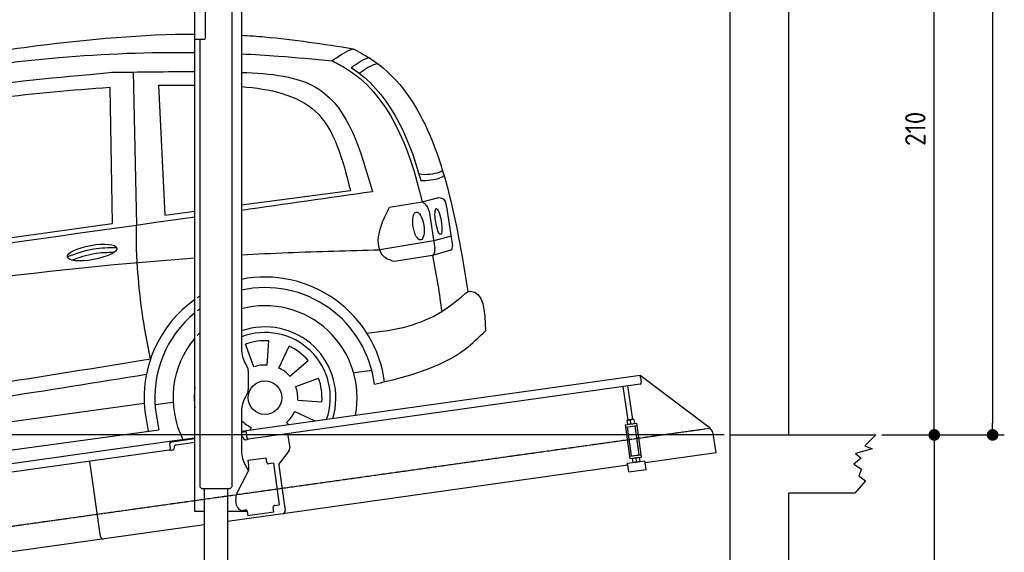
# Model space of a CAD drawing. Header units: millimetres. Extents: x -311 to 6440, y -244 to 5841.
# Tile 6 of 7: x 3065 to 6440, y 1797 to 3624. Entities that reach past the tile are written whole.
import ezdxf

# ---------------------------------------------------------------- set-up
doc = ezdxf.new("R2010")
doc.units = ezdxf.units.MM
doc.linetypes.add('GEN3', pattern=[6.25, 5, -1.25])
for name, color, linetype in [('3', 6, 'GEN3'), ('CAR', 1, 'Continuous'), ('SICHTBARE_KANTEN_DIN_', 7, 'Continuous')]:
    doc.layers.add(name, color=color, linetype=linetype)
doc.layers.add('AM_0', color=7, linetype='Continuous', lineweight=50)
doc.layers.add('AM_5', color=3, linetype='Continuous', lineweight=25)
doc.styles.get("Standard").update_dxf_attribs({"font": 'ISOCP.SHX'})
doc.dimstyles.new('KLAUS_DXF', dxfattribs={"dimscale": 20, "dimtxt": 3.5, "dimasz": 2, "dimexe": 2, "dimexo": 1, "dimgap": 1.5, "dimtad": 1, "dimlfac": 0.1, "dimdsep": 46, "dimtxsty": 'STANDARD', "dimblk": 'DOT', "dimcen": 2, "dimclrd": 256, "dimclre": 256, "dimclrt": 2, "dimadec": 0, "dimazin": 0, "dimtfac": 1, "dimtmove": 2, "dimatfit": 3, "dimfxl": 1, "dimtolj": 1, "dimarcsym": 0})

# ---------------------------------------------------------------- blocks, each defined once
blk = doc.blocks.new('_DOT')
at = {"color": 0, "linetype": 'ByBlock'}
blk.add_line((-0.5, 0), (-1, 0), dxfattribs=at)
at = {"color": 0, "linetype": 'ByBlock', "const_width": 0.5}
blk.add_lwpolyline([(-0.25, 0, 1), (0.25, 0, 1)], format="xyb", close=True, dxfattribs=at)
blk = doc.blocks.new('*D10')
at = {"layer": 'AM_5', "lineweight": -2, "transparency": 16777216}
for p, q in [((5480, 2200), (-240, 2200)), ((-200, 340), (-200, 2160)), ((180.5, 300), (-240, 300))]:
    blk.add_line(p, q, dxfattribs=at)
at = {"layer": 'DEFPOINTS', "color": 0, "transparency": 16777216}
for p in [(-200, 2200), (5500, 2200), (200.5, 300)]:
    blk.add_point(p, dxfattribs=at)
at = {"layer": 'AM_5', "lineweight": -2, "transparency": 16777216, "xscale": 40, "yscale": 40, "zscale": 40}
for p, rotation in [((-200, 2200), 90), ((-200, 300), 270)]:
    blk.add_blockref('_DOT', p, dxfattribs=dict(at, rotation=rotation))
at = {"layer": 'AM_5', "color": 2, "transparency": 16777216, "insert": (-265, 1250), "char_height": 70, "attachment_point": 5, "rotation": 90}
blk.add_mtext('\\A1;190', dxfattribs=at)
blk = doc.blocks.new('*D11')
at = {"layer": 'AM_5', "lineweight": -2, "transparency": 16777216}
for p, q in [((180, 3200), (-240, 3200)), ((-200, 2240), (-200, 3160)), ((5480, 2200), (-240, 2200))]:
    blk.add_line(p, q, dxfattribs=at)
at = {"layer": 'DEFPOINTS', "color": 0, "transparency": 16777216}
for p in [(-200, 3200), (200, 3200), (5500, 2200)]:
    blk.add_point(p, dxfattribs=at)
at = {"layer": 'AM_5', "lineweight": -2, "transparency": 16777216, "xscale": 40, "yscale": 40, "zscale": 40}
for p, rotation in [((-200, 3200), 90), ((-200, 2200), 270)]:
    blk.add_blockref('_DOT', p, dxfattribs=dict(at, rotation=rotation))
at = {"layer": 'AM_5', "color": 2, "transparency": 16777216, "insert": (-265, 2700), "char_height": 70, "attachment_point": 5, "rotation": 90}
blk.add_mtext('\\A1;100', dxfattribs=at)
blk = doc.blocks.new('*D12')
at = {"layer": 'AM_5', "lineweight": -2, "transparency": 16777216}
for p, q in [((5720, 4300), (6240, 4300)), ((6200, 2240), (6200, 4260)), ((6220, 2200), (6240, 2200))]:
    blk.add_line(p, q, dxfattribs=at)
at = {"layer": 'DEFPOINTS', "color": 0, "transparency": 16777216}
for p in [(5700, 4300), (6200, 4300), (6200, 2200)]:
    blk.add_point(p, dxfattribs=at)
at = {"layer": 'AM_5', "lineweight": -2, "transparency": 16777216, "xscale": 40, "yscale": 40, "zscale": 40}
for p, rotation in [((6200, 4300), 90), ((6200, 2200), 270)]:
    blk.add_blockref('_DOT', p, dxfattribs=dict(at, rotation=rotation))
at = {"layer": 'AM_5', "color": 2, "transparency": 16777216, "insert": (6135, 3250), "char_height": 70, "attachment_point": 5, "rotation": 90}
blk.add_mtext('\\A1;210', dxfattribs=at)
blk = doc.blocks.new('*D13')
at = {"layer": 'AM_5', "lineweight": -2, "transparency": 16777216}
for p, q in [((6220, 2200), (6240, 2200)), ((6200, 2160), (6200, 290)), ((5520, 250), (6240, 250))]:
    blk.add_line(p, q, dxfattribs=at)
at = {"layer": 'DEFPOINTS', "color": 0, "transparency": 16777216}
for p in [(6200, 2200), (5500, 250), (6200, 250)]:
    blk.add_point(p, dxfattribs=at)
at = {"layer": 'AM_5', "lineweight": -2, "transparency": 16777216, "xscale": 40, "yscale": 40, "zscale": 40}
for p, rotation in [((6200, 2200), 90), ((6200, 250), 270)]:
    blk.add_blockref('_DOT', p, dxfattribs=dict(at, rotation=rotation))
at = {"layer": 'AM_5', "color": 2, "transparency": 16777216, "insert": (6135, 1225), "char_height": 70, "attachment_point": 5, "rotation": 90}
blk.add_mtext('\\A1;195', dxfattribs=at)
blk = doc.blocks.new('*D15')
at = {"layer": 'AM_5', "lineweight": -2, "transparency": 16777216}
for p, q in [((5520, 5350), (6440, 5350)), ((6400, 5310), (6400, 2240)), ((6020, 2200), (6440, 2200))]:
    blk.add_line(p, q, dxfattribs=at)
at = {"layer": 'DEFPOINTS', "color": 0, "transparency": 16777216}
for p in [(5500, 5350), (6000, 2200), (6400, 2200)]:
    blk.add_point(p, dxfattribs=at)
at = {"layer": 'AM_5', "lineweight": -2, "transparency": 16777216, "xscale": 40, "yscale": 40, "zscale": 40}
for p, rotation in [((6400, 5350), 90), ((6400, 2200), 270)]:
    blk.add_blockref('_DOT', p, dxfattribs=dict(at, rotation=rotation))
at = {"layer": 'AM_5', "color": 2, "transparency": 16777216, "insert": (6335, 3775), "char_height": 70, "attachment_point": 5, "rotation": 90}
blk.add_mtext('\\A1;315', dxfattribs=at)
blk = doc.blocks.new('CAR_EG')
at = {"layer": 'CAR'}
for p, q in [((34639.7, 2740.1), (34652.1, 2215)), ((34559.8, 2688), (34567.6, 2220.6)), ((34726.8, 2694.7), (34748.7, 2249.2)), ((35011.8, 2284.1), (35385, 2333.6)), ((35630.7, 2294.7), (35688.5, 2309)), ((34748.7, 2249.2), (34851.8, 2262.9)), ((35518.8, 2275.9), (35630.7, 2294.7)), ((35655.1, 2262.7), (35674.7, 2133.9)), ((35714.1, 2277.1), (35734.7, 2143.7)), ((33852.2, 2120.1), (34567.6, 2220.6)), ((35729.9, 2176.6), (35670.5, 2160.2)), ((35670.5, 2160.2), (35485.3, 2130)), ((35729.3, 2128.1), (35666.2, 2110)), ((35666.2, 2110), (35534.7, 2089.5)), ((35053.8, 1727.9), (35025.3, 1806.1)), ((35100, 1734.4), (35105.8, 1817.4)), ((35139.6, 1724.2), (35174.8, 1799.6)), ((35176.9, 1696.1), (35239.7, 1750.7)), ((35197.6, 1660.9), (35275.8, 1689.3)), ((35399.1, 1708.7), (35459.1, 1717.1)), ((34980.2, 1630.3), (34978.9, 1630.4)), ((32765, 1337.2), (34678.2, 1603.8)), ((34716.5, 1598.7), (34776.5, 1607.1)), ((35204.1, 1614.6), (35287.1, 1608.8)), ((34680.4, 1576.3), (34691.1, 1507.2)), ((34716.8, 1579.5), (34728.2, 1512.2)), ((35193.9, 1575), (35262.7, 1542.9)), ((35044.7, 1520.8), (35040.5, 1511.7)), ((35165.8, 1537.8), (35172.3, 1530.2)), ((32742.6, 1242.5), (34728.2, 1512.2))]:
    blk.add_line(p, q, dxfattribs=at)
blk.add_circle((35092.2, 1622.5), 57.7, dxfattribs=at)
for centre, radius, start, end in [((35091.7, 1622.4), 413.9, 7.4502, 101.132), ((35092.1, 1622.5), 377.8, 6.9984, 102.2781), ((35091.7, 1622.4), 413.9, 125.4253, 186.406), ((35091.7, 1622.4), 413.9, 122.5773, 124.0774), ((35092.1, 1622.5), 377.8, 126.2281, 127.9499), ((35092.2, 1622.5), 315.6, 349.0523, 104.7507), ((35092.1, 1622.5), 377.8, 129.5051, 186.5391), ((35092.2, 1622.5), 242.9, 343.0405, 109.3227), ((35092.2, 1622.5), 315.6, 139.5971, 206.9477), ((35092.2, 1622.5), 315.6, 135.0283, 137.4054), ((35092.2, 1622.5), 223.8, 340.7386, 111.0496), ((35092.2, 1622.5), 195.4, 86, 110), ((35092.2, 1622.5), 195.4, 41, 65), ((35092.2, 1622.5), 112.2, 86, 110), ((35092.2, 1622.5), 112.2, 41, 65), ((35092.2, 1622.5), 195.4, 356, 20), ((35092.2, 1622.5), 242.9, 171.7421, 188.2579), ((35092.2, 1622.5), 112.2, 356, 20), ((35092.2, 1622.5), 112.2, 311, 335), ((35092.2, 1622.5), 112.2, 224.2663, 245)]:
    blk.add_arc(centre, radius, start, end, dxfattribs=at)
for centre, major_axis, ratio in [((35686.7, 2227.1), (-7.2, 44.5), 0.21161), ((35618.1, 2211.7), (-7.7, 47.6), 0.380274), ((34499.5, 2120.6), (-85, -15.3), 0.28676)]:
    blk.add_ellipse(centre, major_axis=major_axis, ratio=ratio, dxfattribs=at)
for points, knots in [([(33596.2, 2718.6), (33833.8, 2759.2), (34248.6, 2830.2), (34671.7, 2869.7), (34851.8, 2870.2)], [0, 0, 0, 0, 724.09838, 1264.268143, 1264.268143, 1264.268143, 1264.268143]), ([(35011.8, 2866.1), (35038.1, 2864.7), (35166.1, 2855.5), (35293.3, 2835.6), (35394.4, 2819.7)], [1424.465745, 1424.465745, 1424.465745, 1424.465745, 1503.595542, 1810.064944, 1810.064944, 1810.064944, 1810.064944]), ([(33641.3, 2687.7), (33888.6, 2727.9), (34289.4, 2793.1), (34696.2, 2808.8), (34851.8, 2807)], [0, 0, 0, 0, 750.99467, 1217.35525, 1217.35525, 1217.35525, 1217.35525]), ([(35011.8, 2802.3), (35054.1, 2800.3), (35157.6, 2794), (35260.7, 2784.1), (35321.7, 2778.2)], [1377.255793, 1377.255793, 1377.255793, 1377.255793, 1504.323614, 1688.05271, 1688.05271, 1688.05271, 1688.05271]), ([(35321.7, 2778.2), (35342.8, 2792.7), (35366, 2808.7), (35392, 2818.8), (35394.4, 2819.7)], [0, 0, 0, 0, 76.349046, 83.782466, 83.782466, 83.782466, 83.782466]), ([(35394.4, 2819.7), (35413.4, 2809.6), (35623.4, 2697.4), (35727.5, 2349.6), (35775.9, 2061.2), (35787.3, 1987)], [0, 0, 0, 0, 64.276315, 710.727442, 938.589682, 938.589682, 938.589682, 938.589682]), ([(35321.7, 2778.2), (35336.3, 2770.8), (35510.1, 2682.4), (35587.5, 2480.4), (35630.7, 2294.7)], [0, 0, 0, 0, 48.860332, 582.287096, 582.287096, 582.287096, 582.287096]), ([(35387.3, 2755), (35405.2, 2768.5), (35425, 2782.3), (35447.9, 2789.2), (35447.9, 2789.2)], [11.054346, 11.054346, 11.054346, 11.054346, 77.145156, 82.826799, 82.826799, 82.826799, 82.826799]), ([(35415.1, 2735.6), (35432.4, 2748.6), (35451.7, 2761.7), (35473.8, 2768.4), (35477.3, 2769.4)], [13.409392, 13.409392, 13.409392, 13.409392, 77.145156, 82.826799, 82.826799, 82.826799, 82.826799]), ([(33203.6, 2456.4), (33274.2, 2503.5), (33505.2, 2604.9), (34003.4, 2687.4), (34469.5, 2730.1), (34567.3, 2738.8)], [0, 0, 0, 0, 57.768711, 889.406275, 1467.79431, 1467.79431, 1467.79431, 1467.79431]), ([(35011.8, 2738.7), (35109.5, 2735.6), (35350.5, 2712.4), (35419.6, 2471.8), (35460.3, 2330)], [442.147822, 442.147822, 442.147822, 442.147822, 716.95363, 1111.278446, 1111.278446, 1111.278446, 1111.278446]), ([(33855.2, 2598.7), (33961.7, 2617.6), (34195, 2659.1), (34431.3, 2677.8), (34559.8, 2688)], [0, 0, 0, 0, 324.185882, 710.565468, 710.565468, 710.565468, 710.565468]), ([(35011.8, 2690), (35108.9, 2682.3), (35306.7, 2639.4), (35358.1, 2438.7), (35385, 2333.6)], [277.078801, 277.078801, 277.078801, 277.078801, 547.768352, 845.442932, 845.442932, 845.442932, 845.442932]), ([(35620, 2390.1), (35643.9, 2386.1), (35679.3, 2392.1), (35696.9, 2398.4), (35700.1, 2401.6)], [16.339016, 16.339016, 16.339016, 16.339016, 83.836398, 97.62384, 97.62384, 97.62384, 97.62384]), ([(35626.2, 2367.7), (35650.3, 2368), (35676.3, 2369.6), (35702.4, 2381.4), (35706.2, 2383.7)], [14.612863, 14.612863, 14.612863, 14.612863, 83.836398, 97.62384, 97.62384, 97.62384, 97.62384]), ([(35688.3, 2309.2), (35693.6, 2308.1), (35709.1, 2304.7), (35712.1, 2288.1), (35714.1, 2277.1)], [0, 0, 0, 0, 15.105317, 44.64506, 44.64506, 44.64506, 44.64506]), ([(35534.7, 2089.5), (35521, 2094.1), (35499.1, 2101.5), (35473.5, 2149.2), (35486.8, 2212.3), (35509.3, 2257.1), (35518.8, 2275.9)], [0, 0, 0, 0, 41.338963, 66.388398, 154.515785, 218.271425, 218.271425, 218.271425, 218.271425]), ([(35630.7, 2294.7), (35634.1, 2292.5), (35645.7, 2285.2), (35651.1, 2272.1), (35654.9, 2263)], [0, 0, 0, 0, 11.938041, 40.636138, 40.636138, 40.636138, 40.636138]), ([(34653.8, 2086.3), (34652.7, 2107), (34650.4, 2149.9), (34651.5, 2192.8), (34652.1, 2215)], [0, 0, 0, 0, 62.134738, 128.77888, 128.77888, 128.77888, 128.77888]), ([(34414.7, 2105.9), (34444.4, 2117), (34498.7, 2137.2), (34556.5, 2137.7), (34582.7, 2138)], [0, 0, 0, 0, 94.349912, 172.189199, 172.189199, 172.189199, 172.189199]), ([(35011.8, 2112.5), (35064.7, 2115.5), (35222.4, 2123.3), (35380.3, 2127.3), (35485.3, 2130)], [2373.184352, 2373.184352, 2373.184352, 2373.184352, 2532.063256, 2847.072184, 2847.072184, 2847.072184, 2847.072184]), ([(35666.2, 2110), (35669, 2112.8), (35675.5, 2119.3), (35675, 2128.6), (35674.7, 2133.9)], [0, 0, 0, 0, 11.437525, 26.438325, 26.438325, 26.438325, 26.438325]), ([(35729.9, 2128.6), (35731.5, 2130.3), (35735.3, 2134.4), (35735, 2140), (35734.8, 2143.3)], [0, 0, 0, 0, 6.733157, 16.071322, 16.071322, 16.071322, 16.071322]), ([(32657.7, 1810.8), (32801.3, 1833.7), (33529.6, 1949.8), (34261.4, 2059.7), (34851.8, 2102.1)], [0, 0, 0, 0, 436.512598, 2212.794207, 2212.794207, 2212.794207, 2212.794207]), ([(34429.5, 2094.8), (34454.7, 2104.1), (34502, 2120.2), (34552, 2121.5), (34575.3, 2121.7)], [14.4466, 14.4466, 14.4466, 14.4466, 94.349912, 163.782287, 163.782287, 163.782287, 163.782287]), ([(35666.2, 2110), (35672.7, 2076.7), (35685, 2013.1), (35693.7, 1949), (35697.9, 1918.4)], [0, 0, 0, 0, 101.656984, 194.273962, 194.273962, 194.273962, 194.273962]), ([(34699.2, 1755.6), (34687.1, 1818.8), (34666.1, 1928.2), (34657.5, 2039.3), (34653.8, 2086.3)], [0, 0, 0, 0, 192.694408, 334.004566, 334.004566, 334.004566, 334.004566]), ([(35441.3, 1844.4), (35489, 1850), (35578.3, 1860.3), (35697.6, 1911.2), (35758.5, 1962.6), (35787.2, 1987)], [0, 0, 0, 0, 143.496133, 268.98521, 381.663458, 381.663458, 381.663458, 381.663458]), ([(35787.2, 1987), (35790.1, 1987.2), (35842.2, 1991.7), (35845.3, 1919.7), (35848.1, 1851.6)], [0, 0, 0, 0, 8.375582, 154.052329, 154.052329, 154.052329, 154.052329]), ([(35467.1, 1668.5), (35579.2, 1695.7), (35722.4, 1730.4), (35825.7, 1830), (35848.1, 1851.6)], [0, 0, 0, 0, 334.651477, 427.31153, 427.31153, 427.31153, 427.31153]), ([(32711.4, 1460.7), (32972.1, 1496.8), (33450.2, 1562.9), (34112.9, 1660.8), (34514.4, 1725.8), (34699.2, 1755.6)], [0, 0, 0, 0, 789.48509, 1447.853915, 2009.615295, 2009.615295, 2009.615295, 2009.615295]), ([(32738.3, 1414.9), (32999, 1451), (33477.1, 1517.1), (34126.3, 1613), (34514.4, 1675.6), (34685.8, 1703.3)], [0, 0, 0, 0, 789.48509, 1447.853915, 1968.782349, 1968.782349, 1968.782349, 1968.782349])]:
    blk.add_open_spline(points, degree=3, knots=knots, dxfattribs=at)
for points in [[(34567.3, 2738.8), (34660.7, 2740.2), (34754.2, 2741.5), (34851.8, 2741.2)], [(35387.3, 2755), (35513.1, 2675.3), (35581.5, 2528.6), (35626.2, 2367.7)], [(34726.8, 2694.7), (34767.9, 2695), (34809.1, 2695.3), (34851.8, 2695.1)], [(35011.8, 2266.3), (35161.3, 2287.5), (35310.8, 2308.7), (35460.3, 2330)], [(32710, 1939.3), (33423.9, 2040.7), (34137.9, 2142.1), (34851.8, 2243.5)]]:
    blk.add_open_spline(points, degree=3, dxfattribs=at)

msp = doc.modelspace()

# ---------------------------------------------------------------- linework, layer by layer
for p, q in [((5699.984, 5550), (5699.984, 2200)), ((3665.196, 3557.635), (3665.196, 3937.635)), ((3701.196, 3560.635), (3701.196, 3817.635)), ((3825.196, 3802.635), (3825.196, 2494.267)), ((3792.194, 3777.906), (3792.293, 2021.648)), ((3665.196, 1937.635), (3665.196, 3557.635)), ((3665.196, 3557.635), (3698.196, 3557.635)), ((3682.206, 3557.635), (3682.293, 2021.624)), ((3838.593, 2444.267), (3844.846, 2433.436)), ((3825.196, 2212.787), (5192.086, 2404.891)), ((3848.196, 2420.936), (3848.196, 2354.334)), ((5193.199, 2396.969), (5192.086, 2404.891)), ((5192.086, 2404.891), (5424.022, 2230.114)), ((5193.199, 2396.969), (5195.565, 2380.134)), ((5191.309, 2374.487), (3849.496, 2185.908)), ((5150.115, 2250.851), (5133.874, 2366.415)), ((5165.96, 2253.078), (5149.718, 2368.642)), ((3844.846, 2341.834), (3838.593, 2331.003)), ((3825.196, 2281.003), (3825.196, 2144.693)), ((5140.292, 2234.525), (5179.903, 2240.092)), ((5140.292, 2234.525), (5156.575, 2118.664)), ((5141.405, 2226.603), (5181.016, 2232.17)), ((5146.897, 2250.399), (5146.215, 2249.865)), ((5146.215, 2249.865), (5148.154, 2236.067)), ((5169.178, 2253.53), (5146.897, 2250.399)), ((5148.957, 2235.743), (5148.154, 2236.067)), ((5159.888, 2238.799), (5158.247, 2250.474)), ((5169.178, 2253.53), (5169.981, 2253.206)), ((5169.981, 2253.206), (5171.92, 2239.407)), ((5171.238, 2238.874), (5171.92, 2239.407)), ((5188.447, 2132.231), (5174.53, 2231.258)), ((5196.186, 2124.23), (5179.903, 2240.092)), ((3840.926, 2210.959), (3825.196, 2208.748)), ((3843.849, 2190.163), (3840.37, 2214.92)), ((3983.182, 2204.696), (3990.26, 2154.333)), ((5161.809, 2128.488), (5147.892, 2227.514)), ((5451.696, 2138.429), (5443.445, 2197.141)), ((5999.991, 2200), (5962.284, 2162.153)), ((960.471, 1810.177), (3577.949, 2178.039)), ((3577.949, 2178.039), (3665.196, 2190.301)), ((3577.949, 2178.039), (3579.062, 2170.117)), ((3665.196, 2186.261), (3578.505, 2174.078)), ((3581.428, 2153.282), (3579.062, 2170.117)), ((3602.317, 2166.316), (3665.196, 2175.153)), ((3831.471, 2188.424), (3831.61, 2187.433)), ((3837.257, 2183.178), (3842.208, 2183.874)), ((5962.284, 2162.153), (5986.56, 2152.163)), ((3577.172, 2147.635), (960.471, 1779.882)), ((3584.739, 2147.689), (3589.69, 2148.385)), ((3593.945, 2154.032), (3593.806, 2155.022)), ((3988.344, 2146.923), (3955.03, 2102.715)), ((5155.462, 2126.586), (5195.072, 2132.153)), ((5161.809, 2128.488), (5188.447, 2132.231)), ((5167.345, 2128.256), (5167.206, 2129.246)), ((5183.189, 2130.483), (5183.05, 2131.473)), ((5451.696, 2138.429), (5209.081, 2104.331)), ((5986.56, 2152.163), (5930.153, 2135.752)), ((5930.153, 2135.752), (5949.431, 2120.767)), ((3341.034, 1851.893), (3304.849, 2109.363)), ((3341.034, 1851.893), (3304.849, 2109.363)), ((3838.593, 2094.693), (3848.635, 2077.3)), ((3847.138, 2112.869), (3909.525, 2121.637)), ((3847.138, 2112.869), (3849.365, 2097.024)), ((3849.955, 2092.826), (3849.365, 2097.024)), ((3911.752, 2105.792), (3909.525, 2121.637)), ((3911.752, 2105.792), (3911.891, 2104.802)), ((3917.538, 2100.547), (3918.529, 2100.686)), ((3934.373, 2102.913), (3918.529, 2100.686)), ((3934.373, 2102.913), (3954.414, 1960.314)), ((3953.114, 2095.305), (3974.805, 1940.964)), ((5149.665, 2095.981), (3966.294, 1929.669)), ((5148.732, 2102.616), (5208.148, 2110.966)), ((5152.907, 2072.908), (5148.732, 2102.616)), ((5156.575, 2118.664), (5196.186, 2124.23)), ((5165.24, 2119.881), (5164.558, 2119.348)), ((5164.558, 2119.348), (5166.497, 2105.55)), ((5167.3, 2105.225), (5166.497, 2105.55)), ((5176.59, 2119.957), (5178.231, 2108.281)), ((5187.521, 2123.013), (5188.324, 2122.688)), ((5188.324, 2122.688), (5190.263, 2108.89)), ((5189.581, 2108.357), (5190.263, 2108.89)), ((5212.323, 2081.258), (5208.148, 2110.966)), ((5949.431, 2120.767), (5924.441, 2100.074)), ((5924.441, 2100.074), (5950.86, 2082.949)), ((3809.01, 1998.525), (3846.481, 2072.065)), ((5152.907, 2072.908), (5212.323, 2081.258)), ((5950.86, 2082.949), (5940.863, 2059.402)), ((5940.863, 2059.402), (5963.712, 2042.991)), ((5963.712, 2042.991), (5927.297, 2000)), ((3689.285, 2014.633), (3682.284, 2021.633)), ((3785.284, 2014.639), (3689.285, 2014.633)), ((3697.293, 2014.634), (3697.386, 348.615)), ((3777.293, 2014.638), (3777.383, 348.655)), ((3785.284, 2014.639), (3792.293, 2021.648)), ((5699.984, 2000), (5699.984, 0)), ((5927.297, 2000), (5699.984, 2000)), ((3808.32, 1957.959), (3805.536, 1977.764)), ((3938.569, 1958.087), (3937.579, 1957.948)), ((3938.569, 1958.087), (3954.414, 1960.314)), ((3697.289, 1937.635), (3665.196, 1937.635)), ((3844.5, 1937.635), (3777.289, 1937.635)), ((3966.294, 1929.669), (3777.291, 1903.106)), ((3838.831, 1942.05), (3830.909, 1940.937)), ((3844.478, 1937.795), (3846.566, 1922.941)), ((3935.69, 1935.466), (3846.566, 1922.941)), ((3933.324, 1952.301), (3933.463, 1951.311)), ((3935.69, 1935.466), (3933.463, 1951.311)), ((3697.291, 1891.863), (960.471, 1507.228))]:
    msp.add_line(p, q)
msp.add_polyline3d([(3844.475, 1937.799, 0), (3844.475, 1937.799, 0), (3844.475, 1937.809, 0), (3844.475, 1937.819, 0), (3844.475, 1937.829, 0), (3844.475, 1937.829, 0), (3844.475, 1937.839, 0), (3844.475, 1937.849, 0), (3844.465, 1937.859, 0), (3844.465, 1937.859, 0), (3844.465, 1937.869, 0), (3844.465, 1937.879, 0), (3844.465, 1937.889, 0), (3844.465, 1937.899, 0), (3844.465, 1937.899, 0), (3844.465, 1937.909, 0), (3844.455, 1937.919, 0), (3844.455, 1937.929, 0), (3844.455, 1937.929, 0), (3844.455, 1937.939, 0), (3844.455, 1937.949, 0), (3844.455, 1937.959, 0), (3844.455, 1937.959, 0), (3844.455, 1937.969, 0), (3844.445, 1937.979, 0), (3844.445, 1937.989, 0), (3844.445, 1937.999, 0), (3844.445, 1937.999, 0), (3844.445, 1938.009, 0), (3844.445, 1938.019, 0), (3844.445, 1938.029, 0), (3844.435, 1938.029, 0), (3844.435, 1938.039, 0), (3844.435, 1938.049, 0), (3844.435, 1938.059, 0), (3844.435, 1938.059, 0), (3844.435, 1938.069, 0), (3844.425, 1938.079, 0), (3844.425, 1938.089, 0), (3844.425, 1938.099, 0), (3844.425, 1938.099, 0), (3844.425, 1938.109, 0), (3844.425, 1938.119, 0), (3844.425, 1938.129, 0), (3844.415, 1938.129, 0), (3844.415, 1938.139, 0), (3844.415, 1938.149, 0), (3844.415, 1938.159, 0), (3844.415, 1938.159, 0), (3844.415, 1938.169, 0), (3844.405, 1938.179, 0), (3844.405, 1938.189, 0), (3844.405, 1938.199, 0), (3844.405, 1938.199, 0), (3844.405, 1938.209, 0), (3844.405, 1938.219, 0), (3844.395, 1938.229, 0), (3844.395, 1938.229, 0), (3844.395, 1938.239, 0), (3844.395, 1938.249, 0), (3844.395, 1938.259, 0), (3844.385, 1938.269, 0), (3844.385, 1938.269, 0), (3844.385, 1938.279, 0), (3844.385, 1938.289, 0), (3844.385, 1938.299, 0), (3844.375, 1938.299, 0), (3844.375, 1938.309, 0), (3844.375, 1938.319, 0), (3844.375, 1938.329, 0), (3844.375, 1938.329, 0), (3844.375, 1938.339, 0), (3844.365, 1938.349, 0), (3844.365, 1938.359, 0), (3844.365, 1938.369, 0), (3844.365, 1938.369, 0), (3844.365, 1938.379, 0), (3844.355, 1938.389, 0), (3844.355, 1938.399, 0), (3844.355, 1938.399, 0), (3844.355, 1938.409, 0), (3844.345, 1938.419, 0), (3844.345, 1938.429, 0), (3844.345, 1938.429, 0), (3844.345, 1938.439, 0), (3844.345, 1938.449, 0), (3844.335, 1938.459, 0), (3844.335, 1938.469, 0), (3844.335, 1938.469, 0), (3844.335, 1938.479, 0), (3844.335, 1938.489, 0), (3844.325, 1938.499, 0), (3844.325, 1938.499, 0), (3844.325, 1938.509, 0), (3844.325, 1938.519, 0), (3844.315, 1938.529, 0), (3844.315, 1938.529, 0), (3844.315, 1938.539, 0), (3844.315, 1938.549, 0), (3844.305, 1938.559, 0), (3844.305, 1938.569, 0), (3844.305, 1938.569, 0), (3844.305, 1938.579, 0), (3844.305, 1938.589, 0), (3844.295, 1938.599, 0), (3844.295, 1938.599, 0), (3844.295, 1938.609, 0), (3844.295, 1938.619, 0), (3844.285, 1938.629, 0), (3844.285, 1938.629, 0), (3844.285, 1938.639, 0), (3844.285, 1938.649, 0), (3844.275, 1938.659, 0), (3844.275, 1938.669, 0), (3844.275, 1938.669, 0), (3844.275, 1938.679, 0), (3844.265, 1938.689, 0), (3844.265, 1938.699, 0), (3844.265, 1938.699, 0), (3844.265, 1938.709, 0), (3844.255, 1938.719, 0), (3844.255, 1938.729, 0), (3844.255, 1938.729, 0), (3844.245, 1938.739, 0), (3844.245, 1938.749, 0), (3844.245, 1938.759, 0), (3844.245, 1938.759, 0), (3844.235, 1938.769, 0)])
for centre, radius, start, end in [((3698.196, 3560.635), 3, 270, 0), ((3925.196, 2494.267), 100, 180, 210), ((3823.196, 2420.936), 25, 0, 30), ((5190.614, 2379.439), 5, 278, 8), ((3925.196, 2281.003), 100, 150, 180), ((3823.196, 2354.334), 25, 330, 0), ((5154.573, 2233.503), 17.367, 77.77582, 118.212327), ((5151.682, 2254.044), 17.313, 257.73743, 298.290578), ((5166.464, 2235.141), 17.396, 77.82749, 118.186832), ((5163.561, 2255.798), 17.392, 257.805999, 298.168278), ((5393.932, 2190.182), 50, 8, 53), ((3821.568, 2187.032), 10, 8, 68.728945), ((3603.709, 2156.414), 10, 98, 188), ((3836.561, 2188.129), 5, 188, 278), ((3841.512, 2188.825), 5, 278, 334.763283), ((3848.8, 2190.859), 5, 188, 278), ((3576.477, 2152.586), 5, 278, 8), ((3584.043, 2152.64), 5, 221.236717, 278), ((3588.994, 2153.336), 5, 278, 8), ((3925.196, 2144.693), 100, 180, 210), ((3980.358, 2152.941), 10, 323, 8), ((3815.296, 2087.954), 35, 333, 8), ((3916.842, 2105.498), 5, 188, 278), ((3963.017, 2096.696), 10, 143, 188), ((5172.916, 2102.986), 17.367, 77.77582, 118.212327), ((5170.025, 2123.527), 17.313, 257.73743, 298.290578), ((5184.807, 2104.624), 17.396, 77.82749, 118.186832), ((5181.904, 2125.281), 17.392, 257.805999, 298.168278), ((3842.312, 2324.241), 320.958, 254.679341, 254.686099), ((3840.196, 1982.635), 35, 153, 188), ((3828.125, 1960.742), 20, 188, 278), ((3938.275, 1952.997), 5, 98, 188), ((3839.527, 1937.099), 5, 19.536959, 98), ((3964.903, 1939.572), 10, 278, 8), ((3350.936, 1853.285), 10, 188, 278), ((3350.936, 1853.285), 10, 188, 278)]:
    msp.add_arc(centre, radius, start, end)
at = {"layer": '3'}
msp.add_line((423.881, 1519.67), (5431.289, 2223.416), dxfattribs=at)
at = {"layer": 'SICHTBARE_KANTEN_DIN_'}
for p, q in [((5499.991, 250), (5499.991, 5350)), ((5499.991, 2200), (5999.991, 2200))]:
    msp.add_line(p, q, dxfattribs=at)

# ---------------------------------------------------------------- block references
at = {"layer": 'AM_0'}
msp.add_blockref('CAR_EG', (-31186.604, 705.105), dxfattribs=at)

# ---------------------------------------------------------------- dimensions: what is measured, and where the dimension line sits
at = {"layer": 'AM_5'}
dim = msp.add_linear_dim(base=(6399.991, 2200), p1=(5499.991, 5350), p2=(5999.991, 2200), angle=90, dimstyle='KLAUS_DXF', dxfattribs=at)
dim.commit()
dim.dimension.update_dxf_attribs({"geometry": '*D15', "text_midpoint": (6334.991, 3775)})
for base, p1, p2, override, picture, middle in [((6199.991, 4300), (6199.991, 2200), (5699.984, 4300), {"dimtzin": 7}, '*D12', (6134.984, 3250)), ((-200, 3200), (5499.991, 2200), (199.991, 3200), {"dimpost": '', "dimtol": 0, "dimlim": 0, "dimtp": 0, "dimtm": 0, "dimtfac": 1, "dimtdec": 2, "dimtolj": 1, "dimtzin": 7}, '*D11', (-265, 2700)), ((-200, 2200), (200.471, 299.995), (5499.991, 2200), {"dimtol": 0, "dimlim": 0, "dimtp": 0, "dimtm": 0, "dimtfac": 1, "dimtdec": 2, "dimtolj": 1, "dimtzin": 7}, '*D10', (-265, 1249.998)), ((6199.991, 250), (6199.991, 2200), (5499.991, 250), {"dimtzin": 7}, '*D13', (6134.991, 1225))]:
    dim = msp.add_linear_dim(base=base, p1=p1, p2=p2, angle=90, dimstyle='KLAUS_DXF', override=override, dxfattribs=at)
    dim.commit()
    dim.dimension.update_dxf_attribs({"geometry": picture, "text_midpoint": middle})

doc.saveas('drawing.dxf')
